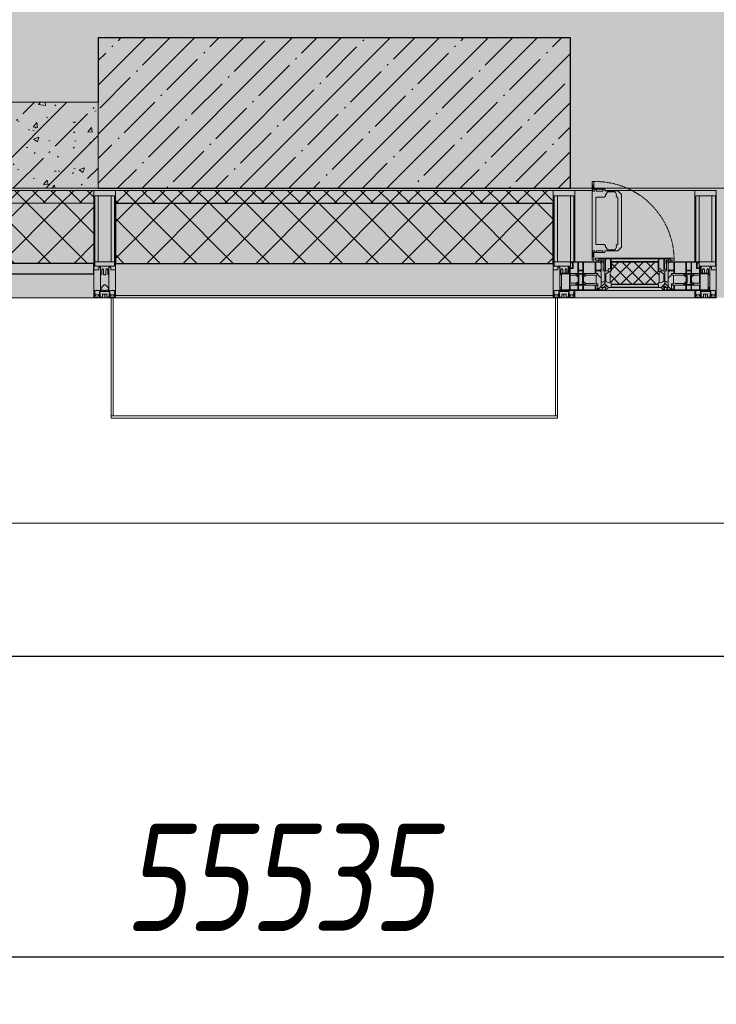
# Model space of a CAD drawing. Header units: millimetres. Extents: x -26894274 to 19789193, y -86687 to 22351.
# Tile 68 of 256: x 44745 to 46368, y -51379 to -49087. Entities that reach past the tile are written whole.
import ezdxf

# ---------------------------------------------------------------- set-up
doc = ezdxf.new("R2010")
doc.units = ezdxf.units.MM
doc.linetypes.add('-D1-02х01', pattern=[3, 2, -1])
doc.layers.get('Defpoints').update_dxf_attribs({"color": 31})
for name, color, linetype, lineweight in [('_0', 7, 'Continuous', 13), ('A-200-M_WALL', 7, 'Continuous', 5), ('A-200-M_WALL_PAT', 7, 'Continuous', 5), ('A-214-M_CURT_WALL', 7, 'Continuous', 5), ('A-215-M_CURT_PANEL', 7, 'Continuous', 5), ('A-230-M_FLOOR', 7, 'Continuous', 5), ('A-280-M_COLUMN', 7, 'Continuous', 5), ('A-314-M_WINDOW', 7, 'Continuous', 5), ('S-280-M_COLUMN', 7, 'Continuous', 5), ('Z-060-M_DETAIL', 7, 'Continuous', 5), ('Ограждение', 7, 'Continuous', 5), ('Оси', 7, 'Continuous', 5), ('Поручни', 7, 'Continuous', 5)]:
    doc.layers.add(name, color=color, linetype=linetype, lineweight=lineweight)
doc.styles.add('fl_iso paper', font='isocpeur.ttf', dxfattribs={"width": 0.8, "oblique": 10})
doc.dimstyles.new('In tre 1_100', dxfattribs={"dimscale": 100, "dimtxt": 2.5, "dimasz": 2, "dimexe": 1, "dimexo": 0.7, "dimgap": 0.6, "dimtad": 1, "dimdec": 0, "dimrnd": 5, "dimzin": 0, "dimdsep": 46, "dimtxsty": 'fl_iso paper', "dimblk": 'ARCHTICK', "dimcen": 0, "dimdle": 1, "dimadec": 0, "dimazin": 0, "dimtfac": 1, "dimtdec": 0, "dimtofl": 0, "dimtmove": 1, "dimatfit": 3, "dimldrblk": 'DOT', "dimfxl": 40, "dimtfillclr": 256, "dimtolj": 1, "dimtzin": 0, "dimarcsym": 1})
pattern_1 = [(45, (0, 0), (-21.2132, 21.2132), []), (135, (0, 0), (-21.2132, -21.2132), [])]
pattern_2 = [(45, (0, 0), (-42.4264, 42.4264), []), (135, (0, 0), (-42.4264, -42.4264), [])]

# ---------------------------------------------------------------- blocks, each defined once
blk = doc.blocks.new('_ArchTick')
at = {"color": 0, "linetype": 'ByBlock', "lineweight": 9, "const_width": 0.15}
blk.add_lwpolyline([(-0.5, -0.5), (0.5, 0.5)], dxfattribs=at)
blk = doc.blocks.new('*D281')
at = {"layer": 'Defpoints', "color": 0, "transparency": 16777216}
for p in [(73118, -51162.7), (17582.2, -51268.8), (73118, -51268.8)]:
    blk.add_point(p, dxfattribs=at)
at = {"layer": 'Оси', "color": 0, "lineweight": -2, "transparency": 16777216}
for p, q in [((17582.2, -51198.8), (17582.2, -51168.8)), ((73118, -51232.7), (73118, -51368.8)), ((17482.2, -51268.8), (73218, -51268.8))]:
    blk.add_line(p, q, dxfattribs=at)
at = {"layer": 'Оси', "color": 0, "lineweight": -2, "transparency": 16777216, "xscale": 200, "yscale": 200, "zscale": 200, "rotation": 180}
blk.add_blockref('_ArchTick', (17582.2, -51268.8), dxfattribs=at)
at = {"layer": 'Оси', "color": 0, "lineweight": -2, "transparency": 16777216, "xscale": 200, "yscale": 200, "zscale": 200}
blk.add_blockref('_ArchTick', (73118, -51268.8), dxfattribs=at)
at = {"layer": 'Оси', "color": 0, "transparency": 16777216, "insert": (45350.1, -51083.8), "char_height": 250, "attachment_point": 5, "style": 'fl_iso paper'}
blk.add_mtext('\\A1;55535', dxfattribs=at)
blk = doc.blocks.new('_DOT')
at = {"color": 0, "linetype": 'ByBlock'}
blk.add_line((-0.5, 0), (-1, 0), dxfattribs=at)
at = {"color": 0, "linetype": 'ByBlock', "const_width": 0.5}
blk.add_lwpolyline([(-0.25, 0, 1), (0.25, 0, 1)], format="xyb", close=True, dxfattribs=at)
blk = doc.blocks.new('*D284')
at = {"layer": 'Defpoints', "color": 0, "transparency": 16777216}
for p in [(44318, -50462.7), (52718, -50568.8), (52718, -51268.8)]:
    blk.add_point(p, dxfattribs=at)
at = {"layer": 'Оси', "color": 0, "lineweight": -2, "transparency": 16777216}
for p, q in [((52718, -51198.8), (52718, -50468.8)), ((44318, -50532.7), (44318, -50668.8)), ((44218, -50568.8), (52818, -50568.8))]:
    blk.add_line(p, q, dxfattribs=at)
at = {"layer": 'Оси', "color": 0, "lineweight": -2, "transparency": 16777216, "xscale": 200, "yscale": 200, "zscale": 200, "rotation": 180}
blk.add_blockref('_ArchTick', (44318, -50568.8), dxfattribs=at)
at = {"layer": 'Оси', "color": 0, "lineweight": -2, "transparency": 16777216, "xscale": 200, "yscale": 200, "zscale": 200}
blk.add_blockref('_ArchTick', (52718, -50568.8), dxfattribs=at)
at = {"layer": 'Оси', "color": 0, "transparency": 16777216, "insert": (48518, -50383.8), "char_height": 250, "attachment_point": 5, "style": 'fl_iso paper'}
blk.add_mtext('\\A1;8400', dxfattribs=at)
blk = doc.blocks.new('A_PAN_Створка - 383мм-V33-50_AS_Plan_09')
at = {"layer": 'A-215-M_CURT_PANEL'}
h = blk.add_hatch(dxfattribs=at)
h.set_pattern_fill('FP_16', color=256, style=0, pattern_type=2)
h.set_pattern_definition([(225, (10000, -754.981), (14.142136, -14.142136), []), (315, (10000, -754.981), (14.142136, 14.142136), [])])
h.paths.add_polyline_path([(-54.5, -31.8), (-54.9, -34.1), (-57.2, -36.4), (-57.2, -60.8), (-54.6, -63.4), (-53.6, -82.7), (54.6, -81.8), (54.6, -63.4), (57.2, -60.8), (57.2, -36.4), (54.9, -34.1), (54.5, -31.8)])
at = {"layer": 'A-314-M_WINDOW'}
for p, q in [((-67.9, -17), (-171, -17)), ((-171, -17), (-171, -57)), ((-171, -18.5), (-153.5, -18.5)), ((-153.5, -18.5), (-152, -20)), ((-152, -20), (-152, -73.5)), ((-150.5, -17), (-150.5, -29.4)), ((-132.4, -18.6), (-150.5, -18.6)), ((-132.4, -29.4), (-132.4, -18.6)), ((-131, -18.2), (-131, -29.5)), ((-120.8, -18.2), (-131, -18.2)), ((-120.8, -18.2), (-120.8, -29.5)), ((-119.3, -18.6), (-92.5, -18.6)), ((-119.3, -29.4), (-119.3, -18.6)), ((-92.5, -18.6), (-92.5, -29.4)), ((-90.8, -18.5), (-90.8, -29.4)), ((-87.3, -18.5), (-90.8, -18.5)), ((-87.3, -20.4), (-87.3, -18.5)), ((-87.3, -20.4), (-87.3, -21.9)), ((-84.8, -20.4), (-87.3, -20.4)), ((-87.3, -21.9), (-85.9, -21.9)), ((-85.9, -18.2), (-85.9, -20.4)), ((-75.9, -18.2), (-85.9, -18.2)), ((-85.9, -21.9), (-85.9, -29.4)), ((-83.4, -20.4), (-84.8, -20.4)), ((-70, -33.8), (-83.4, -20.4)), ((-75.9, -21.5), (-75.9, -18.2)), ((-75.9, -21.5), (-75.9, -23.5)), ((-74.9, -21.5), (-75.9, -21.5)), ((-74.9, -17.9), (-74.9, -21.5)), ((-68.9, -17.9), (-74.9, -17.9)), ((-68.9, -21.5), (-68.9, -17.9)), ((-67.9, -21.5), (-68.9, -21.5)), ((67.9, -17), (-67.9, -17)), ((-61.4, -23.5), (-67.9, -17)), ((-67.9, -17), (-67.9, -23.5)), ((-67.9, -17), (67.9, -17)), ((-67.9, -21.5), (-67.9, -23.5)), ((67.9, -17), (61.4, -23.5)), ((67.9, -23.5), (67.9, -17)), ((171, -17), (67.9, -17)), ((67.9, -21.5), (67.9, -23.5)), ((67.9, -21.5), (68.9, -21.5)), ((68.9, -17.9), (74.9, -17.9)), ((68.9, -21.5), (68.9, -17.9)), ((70, -33.8), (83.4, -20.4)), ((74.9, -17.9), (74.9, -21.5)), ((74.9, -21.5), (75.9, -21.5)), ((75.9, -18.2), (85.9, -18.2)), ((75.9, -21.5), (75.9, -18.2)), ((75.9, -21.5), (75.9, -23.5)), ((83.4, -20.4), (84.8, -20.4)), ((84.8, -20.4), (87.3, -20.4)), ((85.9, -18.2), (85.9, -20.4)), ((85.9, -21.9), (85.9, -29.4)), ((87.3, -21.9), (85.9, -21.9)), ((87.3, -18.5), (90.8, -18.5)), ((87.3, -20.4), (87.3, -18.5)), ((87.3, -20.4), (87.3, -21.9)), ((90.8, -18.5), (90.8, -29.4)), ((92.5, -18.6), (92.5, -29.4)), ((119.3, -18.6), (92.5, -18.6)), ((119.3, -29.4), (119.3, -18.6)), ((120.8, -18.2), (120.8, -29.5)), ((120.8, -18.2), (131, -18.2)), ((131, -18.2), (131, -29.5)), ((132.4, -18.6), (150.5, -18.6)), ((132.4, -29.4), (132.4, -18.6)), ((150.5, -17), (150.5, -29.4)), ((153.5, -18.5), (152, -20)), ((152, -20), (152, -73.5)), ((171, -18.5), (153.5, -18.5)), ((171, -57), (171, -17)), ((-150.5, -29.4), (-132.4, -29.4)), ((-150.5, -33.6), (-150.5, -68)), ((-136.3, -33.6), (-150.5, -33.6)), ((-137.2, -31), (-135.8, -35)), ((-132.5, -31), (-137.2, -31)), ((-132.1, -36.8), (-135.8, -35)), ((-132.5, -31.9), (-133.4, -33.7)), ((-133.4, -33.7), (-130.1, -35.3)), ((-132.5, -31.9), (-132.5, -31)), ((-132.1, -49), (-132.1, -36.8)), ((-131, -29.5), (-120.8, -29.5)), ((-131, -30.9), (-131, -33)), ((-120.8, -30.9), (-131, -30.9)), ((-129.4, -34.6), (-131, -33)), ((-130.1, -35.3), (-129.4, -34.6)), ((-130.1, -35.3), (-130.1, -50.4)), ((-122.4, -34.6), (-120.8, -33)), ((-121.7, -35.3), (-122.4, -34.6)), ((-118.4, -33.7), (-121.7, -35.3)), ((-121.7, -35.3), (-121.7, -50.4)), ((-120.8, -30.9), (-120.8, -33)), ((-119.7, -36.8), (-115.9, -35)), ((-119.7, -49), (-119.7, -36.8)), ((-92.5, -29.4), (-119.3, -29.4)), ((-119.3, -31), (-114.6, -31)), ((-119.3, -31.9), (-119.3, -31)), ((-119.3, -31.9), (-118.4, -33.7)), ((-114.6, -31), (-115.9, -35)), ((-94.1, -33.5), (-115.4, -33.5)), ((-89.9, -35.1), (-94.1, -33.5)), ((-90.8, -29.4), (-85.9, -29.4)), ((-89.9, -32.5), (-89.9, -35.1)), ((-85.9, -32.5), (-89.9, -32.5)), ((-89.9, -35.1), (-89.9, -50.9)), ((-85.9, -29.4), (-85.9, -32.5)), ((-85.9, -53.5), (-78, -45.6)), ((-78, -84), (-78, -23.5)), ((-78, -23.5), (-67.9, -23.5)), ((-78, -36.8), (-70, -36.8)), ((-78, -45.6), (-78, -36.8)), ((-75.9, -23.5), (-73, -23.5)), ((-67.2, -29.3), (-73, -23.5)), ((-61.4, -23.5), (-70, -32.1)), ((-70, -32.1), (-70, -62.5)), ((-70, -36.8), (-70, -33.8)), ((-67.9, -23.5), (-64.6, -26.8)), ((-67.9, -23.5), (-64.6, -26.8)), ((-64.6, -26.8), (-67.2, -29.3)), ((-64.6, -26.8), (-61.4, -23.5)), ((61.4, -23.5), (-61.4, -23.5)), ((70, -32.1), (61.4, -23.5)), ((61.4, -23.5), (64.6, -26.8)), ((67.9, -23.5), (64.6, -26.8)), ((64.6, -26.8), (67.9, -23.5)), ((64.6, -26.8), (67.2, -29.3)), ((67.2, -29.3), (73, -23.5)), ((67.9, -23.5), (78, -23.5)), ((70, -62.5), (70, -32.1)), ((70, -36.8), (70, -33.8)), ((78, -36.8), (70, -36.8)), ((75.9, -23.5), (73, -23.5)), ((78, -23.5), (78, -84)), ((78, -45.6), (78, -36.8)), ((85.9, -53.5), (78, -45.6)), ((85.9, -29.4), (85.9, -32.5)), ((90.8, -29.4), (85.9, -29.4)), ((85.9, -32.5), (89.9, -32.5)), ((89.9, -32.5), (89.9, -35.1)), ((89.9, -35.1), (94.1, -33.5)), ((89.9, -35.1), (89.9, -50.9)), ((92.5, -29.4), (119.3, -29.4)), ((94.1, -33.5), (115.4, -33.5)), ((114.6, -31), (115.9, -35)), ((119.3, -31), (114.6, -31)), ((119.7, -36.8), (115.9, -35)), ((119.3, -31.9), (118.4, -33.7)), ((118.4, -33.7), (121.7, -35.3)), ((119.3, -31.9), (119.3, -31)), ((119.7, -49), (119.7, -36.8)), ((131, -29.5), (120.8, -29.5)), ((120.8, -30.9), (120.8, -33)), ((120.8, -30.9), (131, -30.9)), ((122.4, -34.6), (120.8, -33)), ((121.7, -35.3), (122.4, -34.6)), ((121.7, -35.3), (121.7, -50.4)), ((129.4, -34.6), (131, -33)), ((130.1, -35.3), (129.4, -34.6)), ((133.4, -33.7), (130.1, -35.3)), ((130.1, -35.3), (130.1, -50.4)), ((131, -30.9), (131, -33)), ((132.1, -36.8), (135.8, -35)), ((132.1, -49), (132.1, -36.8)), ((150.5, -29.4), (132.4, -29.4)), ((132.5, -31), (137.2, -31)), ((132.5, -31.9), (132.5, -31)), ((132.5, -31.9), (133.4, -33.7)), ((137.2, -31), (135.8, -35)), ((136.3, -33.6), (150.5, -33.6)), ((150.5, -33.6), (150.5, -68)), ((-171, -55.5), (-152, -55.5)), ((-171, -57), (-156, -57)), ((-153, -60), (-153, -73.5)), ((-136.4, -52.4), (-150.5, -52.4)), ((-150.5, -56.6), (-132.4, -56.6)), ((-150.5, -68), (-143.5, -68)), ((-143.5, -68), (-143.5, -81)), ((-137.2, -54.8), (-135.8, -50.8)), ((-132.5, -54.8), (-137.2, -54.8)), ((-132.1, -49), (-135.8, -50.8)), ((-133.4, -52), (-130.1, -50.4)), ((-132.5, -53.8), (-133.4, -52)), ((-132.5, -53.8), (-132.5, -54.8)), ((-132.4, -56.6), (-132.4, -82.5)), ((-129.4, -51.1), (-131, -52.7)), ((-131, -55.1), (-131, -52.7)), ((-120.8, -55.1), (-131, -55.1)), ((-131, -56.5), (-131, -62.6)), ((-131, -56.5), (-120.8, -56.5)), ((-120.8, -62.6), (-131, -62.6)), ((-131, -64.6), (-120.8, -64.6)), ((-131, -82.5), (-131, -64.6)), ((-130.1, -50.4), (-129.4, -51.1)), ((-121.7, -50.4), (-122.4, -51.1)), ((-122.4, -51.1), (-120.8, -52.7)), ((-118.4, -52), (-121.7, -50.4)), ((-120.8, -55.1), (-120.8, -52.7)), ((-120.8, -56.5), (-120.8, -62.6)), ((-120.8, -82.5), (-120.8, -64.6)), ((-119.7, -49), (-115.9, -50.8)), ((-119.3, -53.8), (-118.4, -52)), ((-119.3, -53.8), (-119.3, -54.8)), ((-119.3, -54.8), (-114.6, -54.8)), ((-119.3, -56.6), (-119.3, -82.5)), ((-92.5, -56.6), (-119.3, -56.6)), ((-114.6, -54.8), (-115.9, -50.8)), ((-94.1, -52.5), (-115.3, -52.5)), ((-89.9, -50.9), (-94.1, -52.5)), ((-92.5, -56.6), (-92.5, -82.5)), ((-90.8, -56.6), (-85.9, -56.6)), ((-90.8, -62.7), (-90.8, -56.6)), ((-80.4, -62.7), (-90.8, -62.7)), ((-90.8, -64.6), (-90.8, -82.5)), ((-80.1, -64.6), (-90.8, -64.6)), ((-89.9, -52.2), (-89.9, -50.9)), ((-89.9, -52.2), (-88.6, -53.5)), ((-85.9, -53.5), (-88.6, -53.5)), ((-85.9, -56.6), (-85.9, -53.5)), ((-80.4, -61.1), (-80.4, -62.7)), ((-78, -61.1), (-80.4, -61.1)), ((-80.1, -66.1), (-80.1, -64.6)), ((-78, -66.1), (-80.1, -66.1)), ((-78, -66.1), (-78, -61.1)), ((-70, -62.5), (-73.9, -62.5)), ((-73.9, -62.5), (-73.9, -87.5)), ((73.9, -62.5), (70, -62.5)), ((73.9, -87.5), (73.9, -62.5)), ((78, -61.1), (80.4, -61.1)), ((78, -66.1), (78, -61.1)), ((78, -66.1), (80.1, -66.1)), ((80.1, -64.6), (90.8, -64.6)), ((80.1, -66.1), (80.1, -64.6)), ((80.4, -61.1), (80.4, -62.7)), ((80.4, -62.7), (90.8, -62.7)), ((85.9, -53.5), (88.6, -53.5)), ((85.9, -56.6), (85.9, -53.5)), ((90.8, -56.6), (85.9, -56.6)), ((89.9, -52.2), (88.6, -53.5)), ((89.9, -50.9), (94.1, -52.5)), ((89.9, -52.2), (89.9, -50.9)), ((90.8, -62.7), (90.8, -56.6)), ((90.8, -64.6), (90.8, -82.5)), ((92.5, -56.6), (119.3, -56.6)), ((92.5, -56.6), (92.5, -82.5)), ((94.1, -52.5), (115.3, -52.5)), ((114.6, -54.8), (115.9, -50.8)), ((119.3, -54.8), (114.6, -54.8)), ((119.7, -49), (115.9, -50.8)), ((118.4, -52), (121.7, -50.4)), ((119.3, -53.8), (118.4, -52)), ((119.3, -53.8), (119.3, -54.8)), ((119.3, -56.6), (119.3, -82.5)), ((122.4, -51.1), (120.8, -52.7)), ((120.8, -55.1), (120.8, -52.7)), ((120.8, -55.1), (131, -55.1)), ((120.8, -56.5), (120.8, -62.6)), ((131, -56.5), (120.8, -56.5)), ((120.8, -62.6), (131, -62.6)), ((120.8, -82.5), (120.8, -64.6)), ((131, -64.6), (120.8, -64.6)), ((121.7, -50.4), (122.4, -51.1)), ((130.1, -50.4), (129.4, -51.1)), ((129.4, -51.1), (131, -52.7)), ((133.4, -52), (130.1, -50.4)), ((131, -55.1), (131, -52.7)), ((131, -56.5), (131, -62.6)), ((131, -82.5), (131, -64.6)), ((132.1, -49), (135.8, -50.8)), ((150.5, -56.6), (132.4, -56.6)), ((132.4, -56.6), (132.4, -82.5)), ((132.5, -53.8), (133.4, -52)), ((132.5, -53.8), (132.5, -54.8)), ((132.5, -54.8), (137.2, -54.8)), ((137.2, -54.8), (135.8, -50.8)), ((136.4, -52.4), (150.5, -52.4)), ((143.5, -68), (143.5, -81)), ((150.5, -68), (143.5, -68)), ((171, -55.5), (152, -55.5)), ((153, -73.5), (153, -60)), ((156, -57), (171, -57)), ((-153, -73.5), (-150, -73.5)), ((-150.5, -69.5), (-150.5, -73.5)), ((-145, -69.5), (-150.5, -69.5)), ((-150, -73.5), (-150, -84)), ((-150, -84), (-78, -84)), ((-148.5, -81), (-148.5, -82.5)), ((-143.5, -81), (-148.5, -81)), ((-148.5, -82.5), (-132.4, -82.5)), ((-145, -69.5), (-145, -79.5)), ((-131, -82.5), (-120.8, -82.5)), ((-119.3, -82.5), (-92.5, -82.5)), ((-73.9, -87.5), (-91.5, -87.5)), ((-91.5, -87.5), (-91.5, -92)), ((-90.8, -82.5), (-79.5, -82.5)), ((-78, -84), (-85, -84)), ((-85, -84), (-85, -87.5)), ((-85, -87.5), (-78, -87.5)), ((-79.5, -80.6), (-78, -80.6)), ((-79.5, -82.5), (-79.5, -80.6)), ((-78, -87.5), (-78, -84)), ((-78, -84), (-73.9, -84)), ((73.9, -84), (78, -84)), ((91.5, -87.5), (73.9, -87.5)), ((79.5, -80.6), (78, -80.6)), ((78, -87.5), (78, -84)), ((78, -84), (85, -84)), ((78, -84), (150, -84)), ((85, -87.5), (78, -87.5)), ((79.5, -82.5), (79.5, -80.6)), ((90.8, -82.5), (79.5, -82.5)), ((85, -84), (85, -87.5)), ((91.5, -92), (91.5, -87.5)), ((119.3, -82.5), (92.5, -82.5)), ((131, -82.5), (120.8, -82.5)), ((148.5, -82.5), (132.4, -82.5)), ((143.5, -81), (148.5, -81)), ((145, -69.5), (150.5, -69.5)), ((145, -69.5), (145, -79.5)), ((148.5, -81), (148.5, -82.5)), ((150, -84), (150, -73.5)), ((150, -73.5), (153, -73.5)), ((150.5, -69.5), (150.5, -73.5)), ((-91.5, -92), (91.5, -92))]:
    blk.add_line(p, q, dxfattribs=at)
for centre, start, end in [((-156, -60), 0, 90), ((156, -60), 90, 180)]:
    blk.add_arc(centre, 3, start, end, dxfattribs=at)
at = {"layer": 'A-314-M_WINDOW', "linetype": '-D1-02х01'}
blk.add_arc((91.4, -87.5), 183, 181.4091, 271.1445, dxfattribs=at)
at = {"layer": 'Z-060-M_DETAIL'}
for p, q in [((-70, -32.1), (-61.4, -23.5)), ((-70, -62.5), (-70, -32.1)), ((-67.8, -38.3), (-65.7, -37.4)), ((-67.8, -55.7), (-67.8, -38.3)), ((-65.7, -37.4), (-60.8, -34.7)), ((61.4, -23.5), (-61.4, -23.5)), ((-60.8, -34.7), (-57.3, -35.9)), ((-55.2, -33.8), (-57.3, -35.9)), ((-54.9, -34.1), (-57.2, -36.4)), ((-57.2, -36.4), (-57.2, -60.8)), ((-55.2, -33.8), (-54.8, -31.5)), ((-54.9, -25.8), (-53.9, -24.8)), ((-54.9, -29.5), (-54.9, -25.8)), ((-53.9, -30.5), (-54.9, -29.5)), ((-54.5, -31.8), (-54.9, -34.1)), ((0, -31.5), (-54.8, -31.5)), ((54.5, -31.8), (-54.5, -31.8)), ((-53.9, -24.8), (53.9, -24.8)), ((53.9, -30.5), (-53.9, -30.5)), ((0, -31.5), (54.8, -31.5)), ((54.9, -25.8), (53.9, -24.8)), ((53.9, -30.5), (54.9, -29.5)), ((54.9, -34.1), (54.5, -31.8)), ((55.2, -33.8), (54.8, -31.5)), ((54.9, -29.5), (54.9, -25.8)), ((57.2, -36.4), (54.9, -34.1)), ((55.2, -33.8), (57.3, -35.9)), ((57.2, -60.8), (57.2, -36.4)), ((60.8, -34.7), (57.3, -35.9)), ((65.7, -37.4), (60.8, -34.7)), ((70, -32.1), (61.4, -23.5)), ((67.8, -38.3), (65.7, -37.4)), ((67.8, -55.7), (67.8, -38.3)), ((70, -62.5), (70, -32.1)), ((-73.9, -62.5), (-70, -62.5)), ((-73.9, -87.5), (-73.9, -62.5)), ((-69.4, -66.5), (-73.9, -66.5)), ((-69.4, -81.5), (-69.4, -66.5)), ((-61.7, -62.5), (-67.9, -62.5)), ((-67.9, -62.5), (-67.9, -89.3)), ((-66, -56.5), (-67.8, -55.7)), ((-66, -56.5), (-62, -59.1)), ((-62, -59.1), (-60.7, -61)), ((-61.7, -64.9), (-61.7, -62.5)), ((-60.1, -67.7), (-61.7, -64.9)), ((-60.7, -61), (-57.4, -61)), ((-56.4, -67.7), (-60.1, -67.7)), ((-57.4, -61), (-54.9, -63.5)), ((-57.2, -60.8), (-54.6, -63.4)), ((-56.4, -89.4), (-56.4, -67.7)), ((-54.9, -63.5), (-54.9, -81.9)), ((-54.6, -63.4), (-54.6, -81.8)), ((54.6, -63.4), (57.2, -60.8)), ((54.6, -81.8), (54.6, -63.4)), ((57.4, -61), (54.9, -63.5)), ((54.9, -63.5), (54.9, -81.9)), ((56.4, -67.7), (60.1, -67.7)), ((56.4, -89.4), (56.4, -67.7)), ((60.7, -61), (57.4, -61)), ((60.1, -67.7), (61.7, -64.9)), ((62, -59.1), (60.7, -61)), ((61.7, -62.5), (67.9, -62.5)), ((61.7, -64.9), (61.7, -62.5)), ((66, -56.5), (62, -59.1)), ((66, -56.5), (67.8, -55.7)), ((67.9, -62.5), (67.9, -89.3)), ((69.4, -66.5), (73.9, -66.5)), ((69.4, -81.5), (69.4, -66.5)), ((73.9, -62.5), (70, -62.5)), ((73.9, -87.5), (73.9, -62.5)), ((-91.5, -87.5), (-73.9, -87.5)), ((-91.5, -92), (-91.5, -87.5)), ((-83.4, -90.3), (-83.4, -87.5)), ((-83.4, -90.3), (-69.4, -90.3)), ((-73.9, -81.5), (-69.4, -81.5)), ((-69.4, -85.5), (-73.9, -85.5)), ((-69.4, -90.3), (-69.4, -85.5)), ((-67.9, -89.3), (-66.9, -90.3)), ((-66.9, -90.3), (-57.4, -90.3)), ((-57.4, -90.3), (-56.4, -89.4)), ((-54.9, -81.9), (-53.8, -83)), ((-54.9, -85.6), (-53.9, -84.6)), ((-54.9, -89.3), (-54.9, -85.6)), ((-53.9, -90.3), (-54.9, -89.3)), ((-54.6, -81.8), (-53.6, -82.7)), ((-53.9, -84.6), (53.9, -84.6)), ((53.9, -90.3), (-53.9, -90.3)), ((53.8, -83), (-53.8, -83)), ((-53.6, -82.7), (53.6, -82.7)), ((53.6, -82.7), (54.6, -81.8)), ((54.9, -81.9), (53.8, -83)), ((54.9, -85.6), (53.9, -84.6)), ((53.9, -90.3), (54.9, -89.3)), ((54.9, -89.3), (54.9, -85.6)), ((57.4, -90.3), (56.4, -89.4)), ((66.9, -90.3), (57.4, -90.3)), ((67.9, -89.3), (66.9, -90.3)), ((73.9, -81.5), (69.4, -81.5)), ((69.4, -85.5), (73.9, -85.5)), ((69.4, -90.3), (69.4, -85.5)), ((83.4, -90.3), (69.4, -90.3)), ((91.5, -87.5), (73.9, -87.5)), ((83.4, -90.3), (83.4, -87.5)), ((91.5, -92), (91.5, -87.5)), ((-91.5, -92), (91.5, -92))]:
    blk.add_line(p, q, dxfattribs=at)
at = {"layer": 'Z-060-M_DETAIL', "color": 9, "true_color": 0xc8c8c8}
for p, q in [((95.1, -87.5), (95.1, -105.1)), ((99.6, -87.5), (95.1, -87.5)), ((99.6, -270.5), (99.6, -87.5)), ((39.7, -109), (31.1, -117.6)), ((70.1, -109), (39.7, -109)), ((45, -113.3), (42.3, -118.2)), ((45.9, -111.2), (45, -113.3)), ((63.3, -111.2), (45.9, -111.2)), ((64.1, -113), (63.3, -111.2)), ((64.1, -113), (66.7, -117)), ((70.1, -105.1), (70.1, -109)), ((95.1, -105.1), (70.1, -105.1)), ((74.1, -109.6), (74.1, -105.1)), ((89.1, -109.6), (74.1, -109.6)), ((89.1, -105.1), (89.1, -109.6)), ((93.1, -109.6), (93.1, -105.1)), ((97.9, -109.6), (93.1, -109.6)), ((97.9, -95.6), (95.1, -95.6)), ((97.9, -95.6), (97.9, -109.6)), ((31.1, -117.6), (31.1, -240.4)), ((41.4, -123.8), (39.1, -124.2)), ((39.1, -179), (39.1, -124.2)), ((41.4, -123.8), (43.5, -121.7)), ((42.3, -118.2), (43.5, -121.7)), ((66.7, -117), (68.6, -118.3)), ((68.6, -118.3), (68.6, -121.6)), ((68.6, -121.6), (71.1, -124.1)), ((71.1, -124.1), (89.5, -124.1)), ((89.5, -124.1), (90.6, -125.2)), ((90.6, -125.2), (90.6, -232.8)), ((39.1, -179), (39.1, -233.8)), ((39.7, -249), (31.1, -240.4)), ((41.4, -234.2), (39.1, -233.8)), ((70.1, -249), (39.7, -249)), ((41.4, -234.2), (43.5, -236.3)), ((42.3, -239.8), (43.5, -236.3)), ((45, -244.7), (42.3, -239.8)), ((45.9, -246.8), (45, -244.7)), ((63.3, -246.8), (45.9, -246.8)), ((64.1, -245), (63.3, -246.8)), ((64.1, -245), (66.7, -241)), ((66.7, -241), (68.6, -239.7)), ((68.6, -236.4), (71.1, -233.9)), ((68.6, -239.7), (68.6, -236.4)), ((70.1, -252.9), (70.1, -249)), ((71.1, -233.9), (89.5, -233.9)), ((74.1, -248.4), (74.1, -252.9)), ((89.1, -248.4), (74.1, -248.4)), ((89.1, -252.9), (89.1, -248.4)), ((89.5, -233.9), (90.6, -232.8)), ((93.1, -248.4), (93.1, -252.9)), ((97.9, -248.4), (93.1, -248.4)), ((97.9, -262.4), (97.9, -248.4)), ((95.1, -252.9), (70.1, -252.9)), ((95.1, -270.5), (95.1, -252.9)), ((97.9, -262.4), (95.1, -262.4)), ((99.6, -270.5), (95.1, -270.5))]:
    blk.add_line(p, q, dxfattribs=at)
blk = doc.blocks.new('Rectangular Mullion - R_StandardFrame_50Wx250H-V26-50_AS_Plan_09')
at = {"layer": 'A-214-M_CURT_WALL'}
for p, q in [((34660, -505), (34700.4, -505)), ((34729.9, -505), (34940, -505)), ((34660, -755), (34940, -755))]:
    blk.add_line(p, q, dxfattribs=at)
blk = doc.blocks.new('Rectangular Mullion - 50Wx250H-V27-50_AS_Plan_09')
at = {"layer": 'Z-060-M_DETAIL'}
for p, q in [((-25, 84), (-25, 250)), ((-25, 250), (0, 250)), ((-23, 237.3), (0, 237.3)), ((-23, 237.3), (-23, 84)), ((-14.9, 84), (-14.9, 237.3)), ((25, 250), (0, 250)), ((23, 237.3), (0, 237.3)), ((14.9, 84), (14.9, 237.3)), ((23, 237.3), (23, 73.6)), ((25, 65.2), (25, 250)), ((0, 84), (-15, 84)), ((-0.5, 73.6), (-15, 73.6)), ((-10, 71.3), (-12, 71.3)), ((-10, 57.4), (-10, 71.3)), ((0, 84), (23, 84)), ((0.5, 73.6), (23, 73.6)), ((10, 71.3), (14, 71.3)), ((10, 53), (10, 71.3)), ((14, 71.3), (14, 65.2)), ((-7, 65.2), (-5.9, 67.3)), ((-7, 65.2), (-7, 57)), ((-4.1, 67.3), (-5.9, 67.3)), ((-4.1, 67.3), (-2.9, 65.1)), ((-2.9, 65.1), (-2.9, 57)), ((4.1, 67.3), (2.9, 65.1)), ((2.9, 65.1), (2.9, 57)), ((4.1, 67.3), (5.9, 67.3)), ((7, 65.2), (5.9, 67.3)), ((7, 65.2), (7, 54.7)), ((8.7, 53), (7, 54.7)), ((8.7, 53), (10, 53)), ((10, 53), (10, 17)), ((14, 65.2), (25, 65.2)), ((8.5, 23), (6, 25.5)), ((8.5, 18.5), (8.5, 23)), ((-23.8, 14.6), (-25, 14.2)), ((-25, 0), (-25, 14.2)), ((-23.8, 17), (-23.8, 14.6)), ((-22.5, 10.6), (-23.8, 14.6)), ((-22.5, 10.6), (-23.7, 9.9)), ((-23.7, 1.3), (-23.7, 9.9)), ((-23.7, 1.3), (-11.8, 1.3)), ((-23.2, 10.2), (-22.5, 8)), ((-22.5, 8), (-22.5, 4.5)), ((-21.3, 4.5), (-22.5, 4.5)), ((-22.3, 17), (-22.3, 16)), ((-22.3, 16), (-21.3, 16)), ((-19.9, 17), (-21.3, 16)), ((-21.3, 4.5), (-21.3, 6.5)), ((-21.3, 6.5), (-14.2, 6.5)), ((-7.4, 16.6), (-18.4, 16.6)), ((-14.2, 6.5), (-14.2, 4.5)), ((-13.2, 4.5), (-14.2, 4.5)), ((-13.2, 4.5), (-12.2, 7.2)), ((-12.7, 7.6), (-11.3, 11.4)), ((-12.7, 7.6), (-11.8, 6.9)), ((-12.2, 9), (-12.2, 14.8)), ((-12.2, 14.8), (0, 14.8)), ((-11.8, 1.3), (-11.8, 6.9)), ((-10.5, 11.2), (-11.3, 11.4)), ((-10.5, 1.5), (-10.5, 11.2)), ((-4.8, 1.5), (-10.5, 1.5)), ((0, 8), (-4.8, 8)), ((-4.8, 1.5), (-4.8, 8)), ((-2.6, 16.8), (0, 16.8)), ((2.6, 16.8), (0, 16.8)), ((0, 14.8), (0, 16.8)), ((0, 14.8), (0, 16.8)), ((12.2, 14.8), (0, 14.8)), ((0, 0), (0, 8)), ((0, 8), (4.8, 8)), ((0, 0), (0, 8)), ((4.8, 1.5), (4.8, 8)), ((4.8, 1.5), (10.5, 1.5)), ((6, 18), (7.4, 18)), ((7.4, 18), (7.4, 16.6)), ((7.4, 16.6), (18.4, 16.6)), ((7.5, 18.5), (8.5, 18.5)), ((7.5, 17), (7.5, 18.5)), ((10, 17), (7.5, 17)), ((10.5, 11.2), (11.3, 11.4)), ((10.5, 1.5), (10.5, 11.2)), ((12.7, 7.6), (11.3, 11.4)), ((12.7, 7.6), (11.8, 6.9)), ((11.8, 1.3), (11.8, 6.9)), ((23.7, 1.3), (11.8, 1.3)), ((12.2, 9), (12.2, 14.8)), ((13.2, 4.5), (12.2, 7.2)), ((13.2, 4.5), (14.2, 4.5)), ((21.3, 6.5), (14.2, 6.5)), ((14.2, 6.5), (14.2, 4.5)), ((18.4, 16.6), (19, 17.6)), ((19, 17.6), (21.3, 16)), ((22.3, 16), (21.3, 16)), ((21.3, 4.5), (21.3, 6.5)), ((21.3, 4.5), (22.5, 4.5)), ((22.3, 17), (22.3, 16)), ((22.3, 17), (23.8, 17)), ((22.5, 10.6), (23.8, 14.6)), ((22.5, 10.6), (23.7, 9.9)), ((23.2, 10.2), (22.5, 8)), ((22.5, 8), (22.5, 4.5)), ((23.7, 1.3), (23.7, 9.9)), ((23.8, 17), (23.8, 14.6)), ((23.8, 14.6), (25, 14.2)), ((25, 0), (25, 14.2)), ((-25, 0), (0, 0)), ((25, 0), (0, 0))]:
    blk.add_line(p, q, dxfattribs=at)
for centre, start, end in [((-0.5, 73.1), 360, 90), ((0.5, 73.1), 90, 180)]:
    blk.add_arc(centre, 0.5, start, end, dxfattribs=at)
blk = doc.blocks.new('Rectangular Mullion - R_StandardFrame_50Wx250H-3548423-50_AS_Plan_09')
at = {"layer": 'A-214-M_CURT_WALL', "lineweight": 9}
for p, q in [((-25, -17), (-25, 0)), ((-25, 0), (25, 0)), ((25, 0), (25, -250)), ((-25, -250), (-25, -84)), ((25, -250), (-25, -250))]:
    blk.add_line(p, q, dxfattribs=at)
blk = doc.blocks.new('Rectangular Mullion - 50Wx250H-2623690-50_AS_Plan_09')
at = {"layer": 'Z-060-M_DETAIL'}
for p, q in [((-25, 65.2), (-25, 250)), ((-25, 250), (0, 250)), ((-23, 237.3), (0, 237.3)), ((-23, 237.3), (-23, 73.6)), ((-14.9, 84), (-14.9, 237.3)), ((25, 250), (0, 250)), ((23, 237.3), (0, 237.3)), ((14.9, 84), (14.9, 237.3)), ((23, 237.3), (23, 73.6)), ((25, 65.2), (25, 250)), ((0, 84), (-23, 84)), ((-0.5, 73.6), (-23, 73.6)), ((-14, 71.3), (-14, 65.2)), ((-10, 71.3), (-14, 71.3)), ((-10, 53), (-10, 71.3)), ((0, 84), (23, 84)), ((0.5, 73.6), (23, 73.6)), ((10, 71.3), (14, 71.3)), ((10, 53), (10, 71.3)), ((14, 71.3), (14, 65.2)), ((-14, 65.2), (-25, 65.2)), ((-8.7, 53), (-10, 53)), ((-10, 53), (-10, 17)), ((-8.7, 53), (-7, 54.7)), ((-7, 65.2), (-5.9, 67.3)), ((-7, 65.2), (-7, 54.7)), ((-4.1, 67.3), (-5.9, 67.3)), ((-4.1, 67.3), (-2.9, 65.1)), ((-2.9, 65.1), (-2.9, 54.6)), ((-1.3, 53), (-2.9, 54.6)), ((0, 53), (-1.3, 53)), ((0, 53), (1.3, 53)), ((1.3, 53), (2.9, 54.6)), ((4.1, 67.3), (2.9, 65.1)), ((2.9, 65.1), (2.9, 54.6)), ((4.1, 67.3), (5.9, 67.3)), ((7, 65.2), (5.9, 67.3)), ((7, 65.2), (7, 54.7)), ((8.7, 53), (7, 54.7)), ((8.7, 53), (10, 53)), ((10, 53), (10, 17)), ((14, 65.2), (25, 65.2)), ((-8.5, 23), (-1.5, 30)), ((-8.5, 18.5), (-8.5, 23)), ((-1.5, 30), (0, 30)), ((1.5, 30), (0, 30)), ((8.5, 23), (1.5, 30)), ((8.5, 18.5), (8.5, 23)), ((-23.8, 14.6), (-25, 14.2)), ((-25, 0), (-25, 14.2)), ((-22.3, 17), (-23.8, 17)), ((-23.8, 17), (-23.8, 14.6)), ((-22.5, 10.6), (-23.8, 14.6)), ((-22.5, 10.6), (-23.7, 9.9)), ((-23.7, 1.3), (-23.7, 9.9)), ((-23.7, 1.3), (-11.8, 1.3)), ((-23.2, 10.2), (-22.5, 8)), ((-22.5, 8), (-22.5, 4.5)), ((-21.3, 4.5), (-22.5, 4.5)), ((-22.3, 17), (-22.3, 16)), ((-22.3, 16), (-21.3, 16)), ((-19, 17.6), (-21.3, 16)), ((-21.3, 4.5), (-21.3, 6.5)), ((-21.3, 6.5), (-14.2, 6.5)), ((-18.4, 16.6), (-19, 17.6)), ((-7.4, 16.6), (-18.4, 16.6)), ((-14.2, 6.5), (-14.2, 4.5)), ((-13.2, 4.5), (-14.2, 4.5)), ((-13.2, 4.5), (-12.2, 7.2)), ((-12.7, 7.6), (-11.3, 11.4)), ((-12.7, 7.6), (-11.8, 6.9)), ((-12.2, 9), (-12.2, 14.8)), ((-12.2, 14.8), (0, 14.8)), ((-11.8, 1.3), (-11.8, 6.9)), ((-10.5, 11.2), (-11.3, 11.4)), ((-10.5, 1.5), (-10.5, 11.2)), ((-4.8, 1.5), (-10.5, 1.5)), ((-10, 17), (-7.5, 17)), ((-7.5, 18.5), (-8.5, 18.5)), ((-7.5, 17), (-7.5, 18.5)), ((-7.4, 18), (-7.4, 16.6)), ((-2.6, 18), (-7.4, 18)), ((0, 8), (-4.8, 8)), ((-4.8, 1.5), (-4.8, 8)), ((-2.6, 18), (-2.6, 16.8)), ((-2.6, 16.8), (0, 16.8)), ((2.6, 16.8), (0, 16.8)), ((0, 14.8), (0, 16.8)), ((0, 14.8), (0, 16.8)), ((12.2, 14.8), (0, 14.8)), ((0, 0), (0, 8)), ((0, 8), (4.8, 8)), ((0, 0), (0, 8)), ((2.6, 18), (2.6, 16.8)), ((2.6, 18), (7.4, 18)), ((4.8, 1.5), (4.8, 8)), ((4.8, 1.5), (10.5, 1.5)), ((7.4, 18), (7.4, 16.6)), ((7.4, 16.6), (18.4, 16.6)), ((7.5, 18.5), (8.5, 18.5)), ((7.5, 17), (7.5, 18.5)), ((10, 17), (7.5, 17)), ((10.5, 11.2), (11.3, 11.4)), ((10.5, 1.5), (10.5, 11.2)), ((12.7, 7.6), (11.3, 11.4)), ((12.7, 7.6), (11.8, 6.9)), ((11.8, 1.3), (11.8, 6.9)), ((23.7, 1.3), (11.8, 1.3)), ((12.2, 9), (12.2, 14.8)), ((13.2, 4.5), (12.2, 7.2)), ((13.2, 4.5), (14.2, 4.5)), ((21.3, 6.5), (14.2, 6.5)), ((14.2, 6.5), (14.2, 4.5)), ((18.4, 16.6), (19, 17.6)), ((19, 17.6), (21.3, 16)), ((22.3, 16), (21.3, 16)), ((21.3, 4.5), (21.3, 6.5)), ((21.3, 4.5), (22.5, 4.5)), ((22.3, 17), (22.3, 16)), ((22.3, 17), (23.8, 17)), ((22.5, 10.6), (23.8, 14.6)), ((22.5, 10.6), (23.7, 9.9)), ((23.2, 10.2), (22.5, 8)), ((22.5, 8), (22.5, 4.5)), ((23.7, 1.3), (23.7, 9.9)), ((23.8, 17), (23.8, 14.6)), ((23.8, 14.6), (25, 14.2)), ((25, 0), (25, 14.2)), ((-25, 0), (0, 0)), ((25, 0), (0, 0))]:
    blk.add_line(p, q, dxfattribs=at)
for centre, start, end in [((-0.5, 73.1), 360, 90), ((0.5, 73.1), 90, 180)]:
    blk.add_arc(centre, 0.5, start, end, dxfattribs=at)
blk = doc.blocks.new('Rectangular Mullion - R_StandardFrame_50Wx250H-4276982-50_AS_Plan_09')
at = {"layer": 'A-214-M_CURT_WALL', "lineweight": 9}
for p, q in [((-50, -250), (-50, 0)), ((-50, 0), (0, 0)), ((0, 0), (0, -250)), ((0, -250), (-50, -250))]:
    blk.add_line(p, q, dxfattribs=at)
blk = doc.blocks.new('Rectangular Mullion - 50Wx250H-V71-50_AS_Plan_09')
at = {"layer": 'Z-060-M_DETAIL'}
for p, q in [((-25, 65.2), (-25, 250)), ((-25, 250), (0, 250)), ((-23, 237.3), (0, 237.3)), ((-23, 237.3), (-23, 73.6)), ((-14.9, 84), (-14.9, 237.3)), ((25, 250), (0, 250)), ((23, 237.3), (0, 237.3)), ((14.9, 84), (14.9, 237.3)), ((23, 237.3), (23, 84)), ((25, 84), (25, 250)), ((0, 84), (-23, 84)), ((-0.5, 73.6), (-23, 73.6)), ((-14, 71.3), (-14, 65.2)), ((-10, 71.3), (-14, 71.3)), ((-10, 53), (-10, 71.3)), ((0, 84), (14.7, 84)), ((0.5, 73.6), (14.7, 73.6)), ((10, 71.3), (12, 71.3)), ((10, 57.4), (10, 71.3)), ((-14, 65.2), (-25, 65.2)), ((-8.7, 53), (-10, 53)), ((-10, 53), (-10, 17)), ((-8.7, 53), (-7, 54.7)), ((-7, 65.2), (-5.9, 67.3)), ((-7, 65.2), (-7, 54.7)), ((-4.1, 67.3), (-5.9, 67.3)), ((-4.1, 67.3), (-2.9, 65.1)), ((-2.9, 65.1), (-2.9, 57)), ((4.1, 67.3), (2.9, 65.1)), ((2.9, 65.1), (2.9, 57)), ((4.1, 67.3), (5.9, 67.3)), ((7, 65.2), (5.9, 67.3)), ((7, 65.2), (7, 57)), ((-8.5, 23), (-6, 25.5)), ((-8.5, 18.5), (-8.5, 23)), ((-23.8, 14.6), (-25, 14.2)), ((-25, 0), (-25, 14.2)), ((-22.3, 17), (-23.8, 17)), ((-23.8, 17), (-23.8, 14.6)), ((-22.5, 10.6), (-23.8, 14.6)), ((-22.5, 10.6), (-23.7, 9.9)), ((-23.7, 1.3), (-23.7, 9.9)), ((-23.7, 1.3), (-11.8, 1.3)), ((-23.2, 10.2), (-22.5, 8)), ((-22.5, 8), (-22.5, 4.5)), ((-21.3, 4.5), (-22.5, 4.5)), ((-22.3, 17), (-22.3, 16)), ((-22.3, 16), (-21.3, 16)), ((-19, 17.6), (-21.3, 16)), ((-21.3, 4.5), (-21.3, 6.5)), ((-21.3, 6.5), (-14.2, 6.5)), ((-18.4, 16.6), (-19, 17.6)), ((-7.4, 16.6), (-18.4, 16.6)), ((-14.2, 6.5), (-14.2, 4.5)), ((-13.2, 4.5), (-14.2, 4.5)), ((-13.2, 4.5), (-12.2, 7.2)), ((-12.7, 7.6), (-11.3, 11.4)), ((-12.7, 7.6), (-11.8, 6.9)), ((-12.2, 9), (-12.2, 14.8)), ((-12.2, 14.8), (0, 14.8)), ((-11.8, 1.3), (-11.8, 6.9)), ((-10.5, 11.2), (-11.3, 11.4)), ((-10.5, 1.5), (-10.5, 11.2)), ((-4.8, 1.5), (-10.5, 1.5)), ((-10, 17), (-7.5, 17)), ((-7.5, 18.5), (-8.5, 18.5)), ((-7.5, 17), (-7.5, 18.5)), ((-7.4, 18), (-7.4, 16.6)), ((-6, 18), (-7.4, 18)), ((0, 8), (-4.8, 8)), ((-4.8, 1.5), (-4.8, 8)), ((-2.6, 16.8), (0, 16.8)), ((2.6, 16.8), (0, 16.8)), ((0, 14.8), (0, 16.8)), ((0, 14.8), (0, 16.8)), ((12.2, 14.8), (0, 14.8)), ((0, 0), (0, 8)), ((0, 8), (4.8, 8)), ((0, 0), (0, 8)), ((4.8, 1.5), (4.8, 8)), ((4.8, 1.5), (10.5, 1.5)), ((7.4, 16.6), (18.4, 16.6)), ((10.5, 11.2), (11.3, 11.4)), ((10.5, 1.5), (10.5, 11.2)), ((12.7, 7.6), (11.3, 11.4)), ((12.7, 7.6), (11.8, 6.9)), ((11.8, 1.3), (11.8, 6.9)), ((23.7, 1.3), (11.8, 1.3)), ((12.2, 9), (12.2, 14.8)), ((13.2, 4.5), (12.2, 7.2)), ((13.2, 4.5), (14.2, 4.5)), ((21.3, 6.5), (14.2, 6.5)), ((14.2, 6.5), (14.2, 4.5)), ((19.9, 17), (21.3, 16)), ((22.3, 16), (21.3, 16)), ((21.3, 4.5), (21.3, 6.5)), ((21.3, 4.5), (22.5, 4.5)), ((22.3, 17), (22.3, 16)), ((22.5, 10.6), (23.8, 14.6)), ((22.5, 10.6), (23.7, 9.9)), ((23.2, 10.2), (22.5, 8)), ((22.5, 8), (22.5, 4.5)), ((23.7, 1.3), (23.7, 9.9)), ((23.8, 17), (23.8, 14.6)), ((23.8, 14.6), (25, 14.2)), ((25, 0), (25, 14.2)), ((-25, 0), (0, 0)), ((25, 0), (0, 0))]:
    blk.add_line(p, q, dxfattribs=at)
for centre, start, end in [((-0.5, 73.1), 360, 90), ((0.5, 73.1), 90, 180)]:
    blk.add_arc(centre, 0.5, start, end, dxfattribs=at)
blk = doc.blocks.new('Rectangular Mullion - R_StandardFrame_50Wx250H-3548768-50_AS_Plan_09')
at = {"layer": 'A-214-M_CURT_WALL', "lineweight": 9}
for p, q in [((0, 0), (-50, 0)), ((-50, 0), (-50, -17)), ((0, -250), (0, 0)), ((-50, -84), (-50, -250)), ((-50, -250), (0, -250))]:
    blk.add_line(p, q, dxfattribs=at)
blk = doc.blocks.new('Ограждение - Ограждение-5498517-50_AS_Plan_09')
at = {"layer": 'Поручни'}
blk.add_line((-55947.2, -1355), (1285, -1355), dxfattribs=at)
blk = doc.blocks.new('Ограждение - Ограждение-6093033-50_AS_Plan_09')
at = {"layer": 'Поручни'}
blk.add_line((-55947.2, -1355), (1285, -1355), dxfattribs=at)
blk = doc.blocks.new('RST_AR_KMN_R22_B1_FCD_rvt-1-50_AS_Plan_09')
at = {"layer": 'A-200-M_WALL_PAT'}
h = blk.add_hatch(dxfattribs=at)
h.set_pattern_fill('FP_4', color=256, style=0, pattern_type=2)
h.set_pattern_definition(pattern_1)
h.paths.add_polyline_path([(8740, -535), (8740, -505), (8095, -505), (8095, -517.7), (8084.9, -517.7), (8084.9, -535)])
h = blk.add_hatch(dxfattribs=at)
h.set_pattern_fill('FP_4', color=256, style=0, pattern_type=2)
h.set_pattern_definition(pattern_1)
h.paths.add_polyline_path([(9810, -535), (9810, -505), (8790, -505), (8790, -535), (9488.8, -535)])
h = blk.add_hatch(dxfattribs=at)
h.set_pattern_fill('FP_5', color=256, style=0, pattern_type=2)
h.set_pattern_definition(pattern_2)
h.paths.add_polyline_path([(8740, -675), (8740, -535), (8084.9, -535), (8084.9, -671), (8093, -671), (8093, -675)])
h = blk.add_hatch(dxfattribs=at)
h.set_pattern_fill('FP_5', color=256, style=0, pattern_type=2)
h.set_pattern_definition(pattern_2)
h.paths.add_polyline_path([(8790, -675), (9810, -675), (9810, -535), (8790, -535)])
at = {"layer": 'A-200-M_WALL_PAT', "true_color": 0xeff9fa}
blk.add_hatch(color=7, dxfattribs=at).paths.add_polyline_path([(8080, -755), (8740, -755), (8740, -700), (8070, -700), (8070, -755)])
at = {"layer": 'A-200-M_WALL'}
for p, q in [((8740, -505), (8095, -505)), ((8740, -535), (8740, -505)), ((9810, -505), (8790, -505)), ((8790, -505), (8790, -535)), ((9810, -535), (9810, -505)), ((8740, -535), (8084.9, -535)), ((8740, -675), (8740, -535)), ((8790, -675), (8790, -750)), ((9810, -750), (9810, -675)), ((8740, -755), (8740, -700)), ((8070, -755), (8740, -755)), ((8790, -750), (8790, -755)), ((8790, -750), (9810, -750)), ((8790, -755), (9810, -755)), ((9810, -755), (9810, -750))]:
    blk.add_line(p, q, dxfattribs=at)
at = {"layer": 'A-200-M_WALL', "lineweight": 25}
for p, q in [((8790, -535), (8790, -675)), ((8790, -535), (9810, -535)), ((9810, -675), (9810, -535)), ((8740, -675), (8093, -675)), ((8740, -700), (8740, -675)), ((8790, -675), (9810, -675)), ((8740, -700), (8084, -700))]:
    blk.add_line(p, q, dxfattribs=at)
at = {"layer": 'A-280-M_COLUMN', "lineweight": 18}
for p, q in [((8780, -755), (8780, -1030.1)), ((8785, -755), (8780, -755)), ((8785, -1030.1), (8785, -755)), ((9815, -755), (9815, -1030.1)), ((9820, -755), (9815, -755)), ((9820, -1030.1), (9820, -755)), ((8780, -1030.1), (8785, -1030.1)), ((8780, -1030.1), (8780, -1035.1)), ((9820, -1030.1), (8780, -1030.1)), ((9815, -1030.1), (9820, -1030.1)), ((9820, -1035.1), (9820, -1030.1)), ((8780, -1035.1), (9820, -1035.1))]:
    blk.add_line(p, q, dxfattribs=at)
at = {"layer": 'A-214-M_CURT_WALL', "lineweight": 5}
for name, p in [('Rectangular Mullion - 50Wx250H-2623690-50_AS_Plan_09', (8765, -755)), ('Rectangular Mullion - 50Wx250H-V71-50_AS_Plan_09', (9835, -755)), ('Rectangular Mullion - R_StandardFrame_50Wx250H-V26-50_AS_Plan_09', (-24800, 0)), ('Rectangular Mullion - 50Wx250H-V27-50_AS_Plan_09', (10165, -755))]:
    blk.add_blockref(name, p, dxfattribs=at)
at = {"layer": 'A-214-M_CURT_WALL', "lineweight": 5, "extrusion": (0, 0, -1), "rotation": 180}
for name, p in [('Rectangular Mullion - R_StandardFrame_50Wx250H-4276982-50_AS_Plan_09', (-8790, -755)), ('Rectangular Mullion - R_StandardFrame_50Wx250H-3548423-50_AS_Plan_09', (-10165, -755))]:
    blk.add_blockref(name, p, dxfattribs=at)
at = {"layer": 'A-214-M_CURT_WALL', "lineweight": 5, "rotation": 180}
blk.add_blockref('Rectangular Mullion - R_StandardFrame_50Wx250H-3548768-50_AS_Plan_09', (9810, -755), dxfattribs=at)
at = {"layer": 'A-215-M_CURT_PANEL', "lineweight": 5, "rotation": 180}
blk.add_blockref('A_PAN_Створка - 383мм-V33-50_AS_Plan_09', (10000, -755), dxfattribs=at)
at = {"layer": 'Ограждение', "lineweight": 5}
for name in ['Ограждение - Ограждение-5498517-50_AS_Plan_09', 'Ограждение - Ограждение-6093033-50_AS_Plan_09']:
    blk.add_blockref(name, (36940, 75), dxfattribs=at)

msp = doc.modelspace()

# ---------------------------------------------------------------- hatches: boundary and pattern name
at = {"layer": '_0', "transparency": 33554534}
h = msp.add_hatch(color=252, dxfattribs=at)
h.dxf.hatch_style = 1
h.paths.add_polyline_path([(17837.9, -49734.4), (25204.6, -19284.4), (73878, -19284.4), (73878, -49734.4)])
h.paths.add_polyline_path([(28728, -40979.4), (28728, -37429.4), (30528, -37429.4), (30528, -30029.4), (28477.6, -30029.4), (28478, -28029.4), (29978, -28029.4), (29978, -27479.4), (32178, -27479.4), (32178, -28029.4), (44478, -28029.4), (44478, -27929.4), (45278, -27929.4), (45278, -27379.4), (47528, -27379.4), (47528, -27929.4), (53578, -27929.4), (53578, -27379.4), (55478, -27379.4), (55478, -27929.4), (64478, -27929.4), (64478, -26229.4), (67788, -26229.4), (67788, -28219.4), (66578, -28219.4), (66578, -30029.4), (62978, -30029.4), (62078, -30029.4), (58678, -30029.4), (58678, -38979.4), (61728, -38979.4), (62978, -38979.4), (66878, -38979.4), (66878, -41429.4), (64488, -41429.4), (64488, -41079.4), (59948, -41079.4), (59948, -41629.4), (57898, -41629.4), (57898, -41079.4), (47038, -41079.4), (47038, -41629.4), (44088, -41629.4), (44088, -40979.4)], flags=16)
at = {"layer": 'A-200-M_WALL_PAT'}
h = msp.add_hatch(dxfattribs=at)
h.set_pattern_fill('FP_2', color=256, style=0, pattern_type=2)
h.set_pattern_definition([(45, (36177.98, -48979.44), (-75.4342, 75.4342), [106.68, -17.78, 3.556, -17.78]), (45, (36177.98, -48904.05), (-75.4342, 75.4342), []), (50, (36177.98, -48979.44), (127.5292, -11.1576), [13.335, -146.685]), (355, (36177.98, -48979.44), (-24.6697, 133.74), [10.668, -117.348]), (100.451, (36188.6, -48980.37), (102.8597, 122.5818), [11.333, -124.663]), (46.184, (36177.98, -48943.88), (189.7552, -29.4304), [20.002, -220.027]), (96.636, (36193.79, -48946.33), (166.182, 173.1996), [17, -186.995]), (351.184, (36177.98, -48943.88), (166.184, 173.1976), [16.002, -176.022]), (21, (36195.76, -48952.77), (106.1303, -71.586), [13.335, -146.685]), (326, (36195.76, -48952.77), (43.2619, 128.9318), [10.668, -117.348]), (71.451, (36204.6, -48958.73), (149.392, 57.345), [11.333, -124.663]), (37.5, (36177.975, -48979.436), (2.16223, 59.18836), [3.353, -112.573, 3.353, -115.773, -117.792]), (37.5, (36177.975, -48979.436), (2.16223, 59.18836), [-235.052, 3.353, -114.44]), (7.5, (36177.975, -48979.436), (46.77386, 70.12615), [3.353, -64.567, 3.353, -109.906, -44.894]), (7.5, (36177.975, -48979.436), (46.77386, 70.12615), [-181.178, 3.353, -41.542]), (327.5, (36138.326, -48979.436), (94.91367, -4.0101), [3.353, -41.097, 3.353, -135.331, -184.023]), (327.5, (36138.326, -48979.436), (94.91367, -4.0101), [-183.134, 3.353, -180.67]), (317.5, (36120.55, -48979.44), (103.6906, 17.7988), [3.353, -54.432, 3.353, -88.748, -130.683]), (317.5, (36120.55, -48979.44), (103.6906, 17.7988), [-149.885, 3.353, -127.33])])
h.paths.add_polyline_path([(44928, -49479.4), (44928, -49279.4), (44238, -49279.4), (44238, -49479.4)])
at = {"layer": 'S-280-M_COLUMN'}
h = msp.add_hatch(dxfattribs=at)
h.set_pattern_fill('FP_1', color=256, style=0, pattern_type=2)
h.set_pattern_definition([(45, (36177.975, -48979.44), (-57.0246, 57.0246), []), (45, (36235, -48979.44), (-57.0246, 57.0246), [100.806, -20.161, 3.353, -16.808])])
h.paths.add_polyline_path([(44944.9, -49479.4), (46028, -49479.4), (46028, -49129.4), (44928, -49129.4), (44928, -49479.4)])

# ---------------------------------------------------------------- linework, layer by layer
at = {"layer": 'A-200-M_WALL', "lineweight": 9}
for p, q in [((44928, -49279.4), (44438, -49279.4)), ((44238, -49479.4), (44928, -49479.4))]:
    msp.add_line(p, q, dxfattribs=at)
at = {"layer": 'A-200-M_WALL'}
msp.add_line((44928, -49479.4), (44928, -49279.4), dxfattribs=at)
at = {"layer": 'A-230-M_FLOOR'}
for p, q in [((46028, -49479.4), (46078.4, -49479.4)), ((46082.9, -49479.4), (48028, -49479.4))]:
    msp.add_line(p, q, dxfattribs=at)
at = {"layer": 'S-280-M_COLUMN', "lineweight": 25}
for p, q in [((44928, -49129.4), (44928, -49279.4)), ((46028, -49129.4), (44928, -49129.4)), ((46028, -49479.4), (46028, -49129.4)), ((44928, -49479.4), (46028, -49479.4))]:
    msp.add_line(p, q, dxfattribs=at)
at = {"layer": 'S-280-M_COLUMN'}
msp.add_line((44928, -49279.4), (44928, -49479.4), dxfattribs=at)

# ---------------------------------------------------------------- block references
at = {"lineweight": 5}
msp.add_blockref('RST_AR_KMN_R22_B1_FCD_rvt-1-50_AS_Plan_09', (36178, -48979.4), dxfattribs=at)

# ---------------------------------------------------------------- dimensions: what is measured, and where the dimension line sits
at = {"layer": 'Оси'}
for base, p1, p2, picture, middle in [((52718, -50568.8), (44318, -50462.7), (52718, -51268.8), '*D284', (48518, -50383.8)), ((73118, -51268.8), (17582.2, -51268.8), (73118, -51162.7), '*D281', (45350.1, -51083.8))]:
    dim = msp.add_linear_dim(base=base, p1=p1, p2=p2, dimstyle='In tre 1_100', dxfattribs=at)
    dim.commit()
    dim.dimension.update_dxf_attribs({"geometry": picture, "text_midpoint": middle})

doc.saveas('drawing.dxf')
